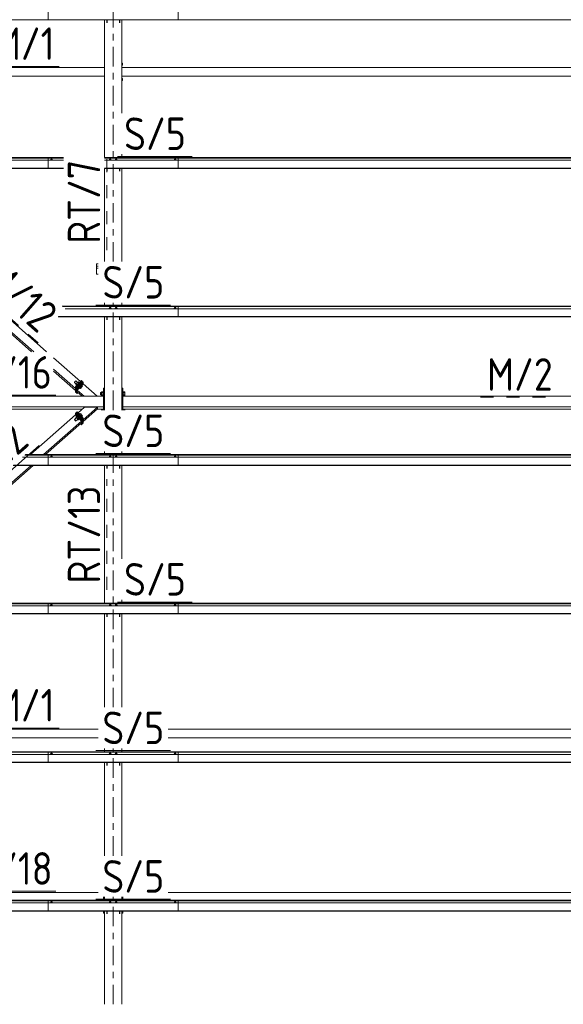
# Model space of a CAD drawing. Header units: millimetres. Extents: x -76 to 1111, y -178 to 661.
# Tile 35 of 91: x 23 to 73, y 442 to 533. Entities that reach past the tile are written whole.
import ezdxf

# ---------------------------------------------------------------- set-up
doc = ezdxf.new("R2010")
doc.units = ezdxf.units.MM
doc.header["$LTSCALE"] = 0.6
for name, pattern in [('XKITLINE00', [0]), ('XKITLINE02', [4, 2, -2]), ('XKITLINE03', [6, 3, -1, 1, -1])]:
    doc.linetypes.add(name, pattern=pattern)
for name, color, linetype, lineweight in [('Bolt', 7, 'Continuous', 0), ('Part', 2, 'Continuous', 0), ('PartMark', 3, 'Continuous', 0), ('S-GRID', 1, 'Continuous', 0)]:
    doc.layers.add(name, color=color, linetype=linetype, lineweight=lineweight)
doc.styles.add('ISOCPEUR', font='ISOCPEUR.TTF')

msp = doc.modelspace()

# ---------------------------------------------------------------- linework, layer by layer
at = {"layer": 'Bolt', "color": 3, "linetype": 'XKITLINE00', "lineweight": 0}
for p, q in [((32.263, 528.818), (32.333, 528.818)), ((32.263, 528.618), (32.333, 528.618)), ((32.333, 528.818), (32.333, 528.618)), ((32.263, 527.418), (32.333, 527.418)), ((32.263, 527.218), (32.333, 527.218)), ((32.333, 527.418), (32.333, 527.218)), ((25.708, 519.909), (25.654, 519.889)), ((25.654, 519.889), (25.654, 519.871)), ((25.711, 519.973), (25.703, 519.967)), ((25.703, 519.967), (25.703, 519.907)), ((25.818, 519.909), (25.708, 519.909)), ((25.708, 519.909), (25.708, 519.871)), ((25.733, 519.978), (25.711, 519.973)), ((25.763, 519.98), (25.733, 519.978)), ((25.793, 519.978), (25.763, 519.98)), ((25.815, 519.973), (25.793, 519.978)), ((25.823, 519.967), (25.815, 519.973)), ((25.873, 519.889), (25.818, 519.909)), ((25.818, 519.909), (25.818, 519.871)), ((25.823, 519.907), (25.823, 519.967)), ((25.873, 519.871), (25.873, 519.889)), ((31.133, 519.909), (31.079, 519.889)), ((31.079, 519.889), (31.079, 519.871)), ((31.136, 519.973), (31.128, 519.967)), ((31.128, 519.907), (31.128, 519.967)), ((31.243, 519.909), (31.133, 519.909)), ((31.133, 519.909), (31.133, 519.871)), ((31.158, 519.978), (31.136, 519.973)), ((31.188, 519.98), (31.158, 519.978)), ((31.218, 519.978), (31.188, 519.98)), ((31.24, 519.973), (31.218, 519.978)), ((31.248, 519.967), (31.24, 519.973)), ((31.298, 519.889), (31.243, 519.909)), ((31.243, 519.909), (31.243, 519.871)), ((31.248, 519.907), (31.248, 519.967)), ((31.298, 519.871), (31.298, 519.889)), ((31.683, 519.909), (31.629, 519.889)), ((31.629, 519.889), (31.629, 519.871)), ((31.686, 519.973), (31.678, 519.967)), ((31.678, 519.907), (31.678, 519.967)), ((31.793, 519.909), (31.683, 519.909)), ((31.683, 519.909), (31.683, 519.871)), ((31.708, 519.978), (31.686, 519.973)), ((31.738, 519.98), (31.708, 519.978)), ((31.768, 519.978), (31.738, 519.98)), ((31.79, 519.973), (31.768, 519.978)), ((31.798, 519.967), (31.79, 519.973)), ((31.848, 519.889), (31.793, 519.909)), ((31.793, 519.909), (31.793, 519.871)), ((31.798, 519.907), (31.798, 519.967)), ((31.848, 519.871), (31.848, 519.889)), ((37.108, 519.909), (37.054, 519.889)), ((37.054, 519.889), (37.054, 519.871)), ((37.111, 519.973), (37.103, 519.967)), ((37.103, 519.967), (37.103, 519.907)), ((37.218, 519.909), (37.108, 519.909)), ((37.108, 519.909), (37.108, 519.871)), ((37.133, 519.978), (37.111, 519.973)), ((37.163, 519.98), (37.133, 519.978)), ((37.193, 519.978), (37.163, 519.98)), ((37.215, 519.973), (37.193, 519.978)), ((37.223, 519.967), (37.215, 519.973)), ((37.273, 519.889), (37.218, 519.909)), ((37.218, 519.909), (37.218, 519.871)), ((37.223, 519.907), (37.223, 519.967)), ((37.273, 519.871), (37.273, 519.889)), ((31.133, 506.215), (31.079, 506.195)), ((31.079, 506.195), (31.079, 506.176)), ((31.136, 506.279), (31.128, 506.273)), ((31.128, 506.213), (31.128, 506.273)), ((31.243, 506.215), (31.133, 506.215)), ((31.133, 506.215), (31.133, 506.176)), ((31.158, 506.284), (31.136, 506.279)), ((31.188, 506.285), (31.158, 506.284)), ((31.218, 506.284), (31.188, 506.285)), ((31.24, 506.279), (31.218, 506.284)), ((31.248, 506.273), (31.24, 506.279)), ((31.298, 506.195), (31.243, 506.215)), ((31.243, 506.215), (31.243, 506.176)), ((31.248, 506.213), (31.248, 506.273)), ((31.298, 506.176), (31.298, 506.195)), ((31.683, 506.215), (31.629, 506.195)), ((31.629, 506.195), (31.629, 506.176)), ((31.686, 506.279), (31.678, 506.273)), ((31.678, 506.213), (31.678, 506.273)), ((31.793, 506.215), (31.683, 506.215)), ((31.683, 506.215), (31.683, 506.176)), ((31.708, 506.284), (31.686, 506.279)), ((31.738, 506.285), (31.708, 506.284)), ((31.768, 506.284), (31.738, 506.285)), ((31.79, 506.279), (31.768, 506.284)), ((31.798, 506.273), (31.79, 506.279)), ((31.848, 506.195), (31.793, 506.215)), ((31.793, 506.215), (31.793, 506.176)), ((31.798, 506.213), (31.798, 506.273)), ((31.848, 506.176), (31.848, 506.195)), ((37.108, 506.215), (37.054, 506.195)), ((37.054, 506.195), (37.054, 506.176)), ((37.111, 506.279), (37.103, 506.273)), ((37.103, 506.273), (37.103, 506.213)), ((37.218, 506.215), (37.108, 506.215)), ((37.108, 506.215), (37.108, 506.176)), ((37.133, 506.284), (37.111, 506.279)), ((37.163, 506.285), (37.133, 506.284)), ((37.193, 506.284), (37.163, 506.285)), ((37.215, 506.279), (37.193, 506.284)), ((37.223, 506.273), (37.215, 506.279)), ((37.273, 506.195), (37.218, 506.215)), ((37.218, 506.215), (37.218, 506.176)), ((37.223, 506.213), (37.223, 506.273)), ((37.273, 506.176), (37.273, 506.195)), ((27.889, 499.396), (27.88, 499.376)), ((27.88, 499.376), (28.04, 499.234)), ((27.913, 499.43), (27.889, 499.396)), ((27.947, 499.469), (27.913, 499.43)), ((27.98, 499.503), (27.947, 499.469)), ((28.005, 499.522), (27.98, 499.503)), ((28.014, 499.521), (28.005, 499.522)), ((28.014, 499.521), (28.169, 499.385)), ((28.176, 499.392), (28.06, 499.266)), ((28.234, 499.424), (28.176, 499.392)), ((28.176, 499.392), (28.29, 499.291)), ((28.234, 499.424), (28.333, 499.337)), ((28.06, 499.266), (28.002, 499.172)), ((28.002, 499.172), (28.101, 499.085)), ((28.06, 499.266), (28.175, 499.165)), ((28.301, 498.945), (28.284, 498.908)), ((28.284, 498.908), (28.306, 498.889)), ((28.346, 499.009), (28.301, 498.945)), ((28.306, 498.889), (28.323, 498.926)), ((28.323, 498.887), (28.306, 498.889)), ((28.372, 498.991), (28.314, 498.897)), ((28.314, 498.897), (28.407, 498.815)), ((28.323, 498.926), (28.368, 498.989)), ((28.324, 498.888), (28.323, 498.887)), ((28.408, 499.081), (28.346, 499.009)), ((28.368, 498.989), (28.43, 499.062)), ((28.488, 499.117), (28.372, 498.991)), ((28.372, 498.991), (28.465, 498.91)), ((28.407, 498.815), (28.465, 498.91)), ((28.465, 498.847), (28.407, 498.815)), ((28.47, 499.143), (28.408, 499.081)), ((28.43, 499.062), (28.492, 499.124)), ((28.465, 498.91), (28.581, 499.035)), ((28.581, 498.973), (28.465, 498.847)), ((28.515, 499.178), (28.47, 499.143)), ((28.546, 499.149), (28.488, 499.117)), ((28.488, 499.117), (28.581, 499.035)), ((28.492, 499.124), (28.537, 499.159)), ((28.531, 499.177), (28.515, 499.178)), ((28.531, 499.177), (28.554, 499.158)), ((28.537, 499.159), (28.554, 499.158)), ((28.546, 499.149), (28.639, 499.067)), ((28.549, 499.146), (28.554, 499.158)), ((28.639, 499.067), (28.581, 498.973)), ((28.581, 499.035), (28.639, 499.067)), ((30.293, 498.447), (30.293, 498.445)), ((30.293, 498.447), (30.373, 498.447)), ((30.293, 498.445), (30.293, 498.252)), ((30.373, 498.519), (30.373, 498.18)), ((30.373, 498.519), (30.533, 498.519)), ((30.373, 498.465), (30.533, 498.465)), ((30.533, 498.53), (30.533, 498.525)), ((30.533, 498.53), (30.563, 498.53)), ((30.533, 498.525), (30.533, 498.169)), ((32.363, 498.53), (32.393, 498.53)), ((32.393, 498.53), (32.393, 498.169)), ((32.393, 498.519), (32.518, 498.519)), ((32.393, 498.465), (32.518, 498.465)), ((32.518, 498.519), (32.518, 498.18)), ((30.293, 498.252), (30.373, 498.252)), ((30.373, 498.296), (30.533, 498.296)), ((30.373, 498.18), (30.533, 498.18)), ((30.533, 498.169), (30.563, 498.169)), ((32.363, 498.169), (32.393, 498.169)), ((32.393, 498.296), (32.518, 498.296)), ((32.393, 498.18), (32.518, 498.18)), ((30.373, 496.856), (30.373, 496.824)), ((30.373, 496.856), (30.533, 496.856)), ((30.533, 496.868), (30.533, 496.863)), ((30.533, 496.868), (30.563, 496.868)), ((30.533, 496.863), (30.533, 496.824)), ((32.363, 496.868), (32.393, 496.868)), ((32.393, 496.868), (32.393, 496.824)), ((32.393, 496.856), (32.518, 496.856)), ((32.518, 496.856), (32.518, 496.824)), ((27.88, 495.972), (28.051, 496.123)), ((27.88, 495.972), (27.889, 495.973)), ((27.889, 495.952), (27.88, 495.972)), ((27.889, 495.973), (27.913, 495.954)), ((27.913, 495.918), (27.889, 495.952)), ((27.913, 495.954), (27.947, 495.92)), ((27.947, 495.879), (27.913, 495.918)), ((27.947, 495.92), (27.98, 495.881)), ((27.98, 495.845), (27.947, 495.879)), ((27.98, 495.881), (28.005, 495.847)), ((28.005, 495.826), (27.98, 495.845)), ((28.002, 496.176), (28.121, 496.281)), ((28.04, 496.114), (28.002, 496.176)), ((28.002, 496.176), (28.06, 496.144)), ((28.005, 495.847), (28.014, 495.827)), ((28.014, 495.827), (28.005, 495.826)), ((28.014, 495.827), (28.185, 495.977)), ((28.06, 496.144), (28.179, 496.249)), ((28.06, 496.144), (28.176, 496.018)), ((28.113, 496.289), (28.135, 496.309)), ((28.113, 496.289), (28.13, 496.29)), ((28.118, 496.278), (28.113, 496.289)), ((28.179, 496.249), (28.121, 496.281)), ((28.13, 496.29), (28.175, 496.255)), ((28.152, 496.31), (28.135, 496.309)), ((28.197, 496.275), (28.152, 496.31)), ((28.169, 495.963), (28.176, 495.956)), ((28.175, 496.255), (28.237, 496.193)), ((28.176, 496.018), (28.295, 496.123)), ((28.234, 495.924), (28.176, 496.018)), ((28.176, 495.956), (28.234, 495.924)), ((28.295, 496.123), (28.179, 496.249)), ((28.259, 496.213), (28.197, 496.275)), ((28.234, 495.924), (28.353, 496.029)), ((28.237, 496.193), (28.299, 496.121)), ((28.321, 496.14), (28.259, 496.213)), ((28.353, 496.029), (28.295, 496.123)), ((28.299, 496.121), (28.344, 496.057)), ((28.366, 496.077), (28.321, 496.14)), ((28.334, 496.468), (28.407, 496.532)), ((28.344, 496.019), (28.343, 496.02)), ((28.344, 496.057), (28.361, 496.02)), ((28.361, 496.02), (28.344, 496.019)), ((28.361, 496.02), (28.383, 496.04)), ((28.383, 496.04), (28.366, 496.077)), ((28.376, 496.423), (28.465, 496.501)), ((28.465, 496.501), (28.407, 496.532)), ((28.581, 496.375), (28.465, 496.501)), ((28.492, 496.297), (28.581, 496.375)), ((28.566, 496.216), (28.639, 496.281)), ((28.639, 496.281), (28.581, 496.375)), ((25.708, 492.52), (25.654, 492.501)), ((25.654, 492.501), (25.654, 492.482)), ((25.711, 492.585), (25.703, 492.579)), ((25.703, 492.579), (25.703, 492.519)), ((25.818, 492.52), (25.708, 492.52)), ((25.708, 492.52), (25.708, 492.482)), ((25.733, 492.59), (25.711, 492.585)), ((25.763, 492.591), (25.733, 492.59)), ((25.793, 492.59), (25.763, 492.591)), ((25.815, 492.585), (25.793, 492.59)), ((25.823, 492.579), (25.815, 492.585)), ((25.873, 492.501), (25.818, 492.52)), ((25.818, 492.52), (25.818, 492.482)), ((25.823, 492.519), (25.823, 492.579)), ((25.873, 492.482), (25.873, 492.501)), ((31.133, 492.52), (31.079, 492.501)), ((31.079, 492.501), (31.079, 492.482)), ((31.136, 492.585), (31.128, 492.579)), ((31.128, 492.519), (31.128, 492.579)), ((31.243, 492.52), (31.133, 492.52)), ((31.133, 492.52), (31.133, 492.482)), ((31.158, 492.59), (31.136, 492.585)), ((31.188, 492.591), (31.158, 492.59)), ((31.218, 492.59), (31.188, 492.591)), ((31.24, 492.585), (31.218, 492.59)), ((31.248, 492.579), (31.24, 492.585)), ((31.298, 492.501), (31.243, 492.52)), ((31.243, 492.52), (31.243, 492.482)), ((31.248, 492.519), (31.248, 492.579)), ((31.298, 492.482), (31.298, 492.501)), ((31.683, 492.52), (31.629, 492.501)), ((31.629, 492.501), (31.629, 492.482)), ((31.686, 492.585), (31.678, 492.579)), ((31.678, 492.519), (31.678, 492.579)), ((31.793, 492.52), (31.683, 492.52)), ((31.683, 492.52), (31.683, 492.482)), ((31.708, 492.59), (31.686, 492.585)), ((31.738, 492.591), (31.708, 492.59)), ((31.768, 492.59), (31.738, 492.591)), ((31.79, 492.585), (31.768, 492.59)), ((31.798, 492.579), (31.79, 492.585)), ((31.848, 492.501), (31.793, 492.52)), ((31.793, 492.52), (31.793, 492.482)), ((31.798, 492.519), (31.798, 492.579)), ((31.848, 492.482), (31.848, 492.501)), ((37.108, 492.52), (37.054, 492.501)), ((37.054, 492.501), (37.054, 492.482)), ((37.111, 492.585), (37.103, 492.579)), ((37.103, 492.579), (37.103, 492.519)), ((37.218, 492.52), (37.108, 492.52)), ((37.108, 492.52), (37.108, 492.482)), ((37.133, 492.59), (37.111, 492.585)), ((37.163, 492.591), (37.133, 492.59)), ((37.193, 492.59), (37.163, 492.591)), ((37.215, 492.585), (37.193, 492.59)), ((37.223, 492.579), (37.215, 492.585)), ((37.273, 492.501), (37.218, 492.52)), ((37.218, 492.52), (37.218, 492.482)), ((37.223, 492.519), (37.223, 492.579)), ((37.273, 492.482), (37.273, 492.501)), ((25.708, 478.826), (25.654, 478.807)), ((25.654, 478.807), (25.654, 478.788)), ((25.711, 478.891), (25.703, 478.885)), ((25.703, 478.885), (25.703, 478.824)), ((25.818, 478.826), (25.708, 478.826)), ((25.708, 478.826), (25.708, 478.788)), ((25.733, 478.896), (25.711, 478.891)), ((25.763, 478.897), (25.733, 478.896)), ((25.793, 478.896), (25.763, 478.897)), ((25.815, 478.891), (25.793, 478.896)), ((25.823, 478.885), (25.815, 478.891)), ((25.873, 478.807), (25.818, 478.826)), ((25.818, 478.826), (25.818, 478.788)), ((25.823, 478.824), (25.823, 478.885)), ((25.873, 478.788), (25.873, 478.807)), ((31.133, 478.826), (31.079, 478.807)), ((31.079, 478.807), (31.079, 478.788)), ((31.136, 478.891), (31.128, 478.885)), ((31.128, 478.824), (31.128, 478.885)), ((31.243, 478.826), (31.133, 478.826)), ((31.133, 478.826), (31.133, 478.788)), ((31.158, 478.896), (31.136, 478.891)), ((31.188, 478.897), (31.158, 478.896)), ((31.218, 478.896), (31.188, 478.897)), ((31.24, 478.891), (31.218, 478.896)), ((31.248, 478.885), (31.24, 478.891)), ((31.298, 478.807), (31.243, 478.826)), ((31.243, 478.826), (31.243, 478.788)), ((31.248, 478.824), (31.248, 478.885)), ((31.298, 478.788), (31.298, 478.807)), ((31.683, 478.826), (31.629, 478.807)), ((31.629, 478.807), (31.629, 478.788)), ((31.686, 478.891), (31.678, 478.885)), ((31.678, 478.824), (31.678, 478.885)), ((31.793, 478.826), (31.683, 478.826)), ((31.683, 478.826), (31.683, 478.788)), ((31.708, 478.896), (31.686, 478.891)), ((31.738, 478.897), (31.708, 478.896)), ((31.768, 478.896), (31.738, 478.897)), ((31.79, 478.891), (31.768, 478.896)), ((31.798, 478.885), (31.79, 478.891)), ((31.848, 478.807), (31.793, 478.826)), ((31.793, 478.826), (31.793, 478.788)), ((31.798, 478.824), (31.798, 478.885)), ((31.848, 478.788), (31.848, 478.807)), ((37.108, 478.826), (37.054, 478.807)), ((37.054, 478.807), (37.054, 478.788)), ((37.111, 478.891), (37.103, 478.885)), ((37.103, 478.885), (37.103, 478.824)), ((37.218, 478.826), (37.108, 478.826)), ((37.108, 478.826), (37.108, 478.788)), ((37.133, 478.896), (37.111, 478.891)), ((37.163, 478.897), (37.133, 478.896)), ((37.193, 478.896), (37.163, 478.897)), ((37.215, 478.891), (37.193, 478.896)), ((37.223, 478.885), (37.215, 478.891)), ((37.273, 478.807), (37.218, 478.826)), ((37.218, 478.826), (37.218, 478.788)), ((37.223, 478.824), (37.223, 478.885)), ((37.273, 478.788), (37.273, 478.807)), ((25.708, 465.132), (25.654, 465.112)), ((25.654, 465.112), (25.654, 465.094)), ((25.711, 465.197), (25.703, 465.191)), ((25.703, 465.191), (25.703, 465.13)), ((25.818, 465.132), (25.708, 465.132)), ((25.708, 465.132), (25.708, 465.094)), ((25.733, 465.202), (25.711, 465.197)), ((25.763, 465.203), (25.733, 465.202)), ((25.793, 465.202), (25.763, 465.203)), ((25.815, 465.197), (25.793, 465.202)), ((25.823, 465.191), (25.815, 465.197)), ((25.873, 465.112), (25.818, 465.132)), ((25.818, 465.132), (25.818, 465.094)), ((25.823, 465.13), (25.823, 465.191)), ((25.873, 465.094), (25.873, 465.112)), ((31.133, 465.132), (31.079, 465.112)), ((31.079, 465.112), (31.079, 465.094)), ((31.136, 465.197), (31.128, 465.191)), ((31.128, 465.13), (31.128, 465.191)), ((31.243, 465.132), (31.133, 465.132)), ((31.133, 465.132), (31.133, 465.094)), ((31.158, 465.202), (31.136, 465.197)), ((31.188, 465.203), (31.158, 465.202)), ((31.218, 465.202), (31.188, 465.203)), ((31.24, 465.197), (31.218, 465.202)), ((31.248, 465.191), (31.24, 465.197)), ((31.298, 465.112), (31.243, 465.132)), ((31.243, 465.132), (31.243, 465.094)), ((31.248, 465.13), (31.248, 465.191)), ((31.298, 465.094), (31.298, 465.112)), ((31.683, 465.132), (31.629, 465.112)), ((31.629, 465.112), (31.629, 465.094)), ((31.686, 465.197), (31.678, 465.191)), ((31.678, 465.13), (31.678, 465.191)), ((31.793, 465.132), (31.683, 465.132)), ((31.683, 465.132), (31.683, 465.094)), ((31.708, 465.202), (31.686, 465.197)), ((31.738, 465.203), (31.708, 465.202)), ((31.768, 465.202), (31.738, 465.203)), ((31.79, 465.197), (31.768, 465.202)), ((31.798, 465.191), (31.79, 465.197)), ((31.848, 465.112), (31.793, 465.132)), ((31.793, 465.132), (31.793, 465.094)), ((31.798, 465.13), (31.798, 465.191)), ((31.848, 465.094), (31.848, 465.112)), ((37.108, 465.132), (37.054, 465.112)), ((37.054, 465.112), (37.054, 465.094)), ((37.111, 465.197), (37.103, 465.191)), ((37.103, 465.191), (37.103, 465.13)), ((37.218, 465.132), (37.108, 465.132)), ((37.108, 465.132), (37.108, 465.094)), ((37.133, 465.202), (37.111, 465.197)), ((37.163, 465.203), (37.133, 465.202)), ((37.193, 465.202), (37.163, 465.203)), ((37.215, 465.197), (37.193, 465.202)), ((37.223, 465.191), (37.215, 465.197)), ((37.273, 465.112), (37.218, 465.132)), ((37.218, 465.132), (37.218, 465.094)), ((37.223, 465.13), (37.223, 465.191)), ((37.273, 465.094), (37.273, 465.112)), ((25.708, 451.438), (25.654, 451.418)), ((25.654, 451.418), (25.654, 451.4)), ((25.711, 451.503), (25.703, 451.497)), ((25.703, 451.497), (25.703, 451.436)), ((25.818, 451.438), (25.708, 451.438)), ((25.708, 451.438), (25.708, 451.4)), ((25.733, 451.507), (25.711, 451.503)), ((25.763, 451.509), (25.733, 451.507)), ((25.793, 451.507), (25.763, 451.509)), ((25.815, 451.503), (25.793, 451.507)), ((25.823, 451.497), (25.815, 451.503)), ((25.873, 451.418), (25.818, 451.438)), ((25.818, 451.438), (25.818, 451.4)), ((25.823, 451.436), (25.823, 451.497)), ((25.873, 451.4), (25.873, 451.418)), ((31.133, 451.438), (31.079, 451.418)), ((31.079, 451.418), (31.079, 451.4)), ((31.136, 451.503), (31.128, 451.497)), ((31.128, 451.436), (31.128, 451.497)), ((31.243, 451.438), (31.133, 451.438)), ((31.133, 451.438), (31.133, 451.4)), ((31.158, 451.507), (31.136, 451.503)), ((31.188, 451.509), (31.158, 451.507)), ((31.218, 451.507), (31.188, 451.509)), ((31.24, 451.503), (31.218, 451.507)), ((31.248, 451.497), (31.24, 451.503)), ((31.298, 451.418), (31.243, 451.438)), ((31.243, 451.438), (31.243, 451.4)), ((31.248, 451.436), (31.248, 451.497)), ((31.298, 451.4), (31.298, 451.418)), ((31.683, 451.438), (31.629, 451.418)), ((31.629, 451.418), (31.629, 451.4)), ((31.686, 451.503), (31.678, 451.497)), ((31.678, 451.436), (31.678, 451.497)), ((31.793, 451.438), (31.683, 451.438)), ((31.683, 451.438), (31.683, 451.4)), ((31.708, 451.507), (31.686, 451.503)), ((31.738, 451.509), (31.708, 451.507)), ((31.768, 451.507), (31.738, 451.509)), ((31.79, 451.503), (31.768, 451.507)), ((31.798, 451.497), (31.79, 451.503)), ((31.848, 451.418), (31.793, 451.438)), ((31.793, 451.438), (31.793, 451.4)), ((31.798, 451.436), (31.798, 451.497)), ((31.848, 451.4), (31.848, 451.418)), ((37.108, 451.438), (37.054, 451.418)), ((37.054, 451.418), (37.054, 451.4)), ((37.111, 451.503), (37.103, 451.497)), ((37.103, 451.497), (37.103, 451.436)), ((37.218, 451.438), (37.108, 451.438)), ((37.108, 451.438), (37.108, 451.4)), ((37.133, 451.507), (37.111, 451.503)), ((37.163, 451.509), (37.133, 451.507)), ((37.193, 451.507), (37.163, 451.509)), ((37.215, 451.503), (37.193, 451.507)), ((37.223, 451.497), (37.215, 451.503)), ((37.273, 451.418), (37.218, 451.438)), ((37.218, 451.438), (37.218, 451.4)), ((37.223, 451.436), (37.223, 451.497)), ((37.273, 451.4), (37.273, 451.418))]:
    msp.add_line(p, q, dxfattribs=at)
at = {"layer": 'Part', "color": 2, "linetype": 'XKITLINE00', "lineweight": 0}
for p, q in [((25.463, 533.806), (25.463, 532.81)), ((37.463, 532.81), (37.463, 533.806)), ((-26.267, 532.81), (37.463, 532.81)), ((25.463, 532.81), (93.463, 532.81)), ((30.663, 520.112), (30.663, 532.81)), ((30.863, 532.543), (30.863, 532.81)), ((30.893, 532.543), (30.893, 532.81)), ((32.033, 532.543), (32.033, 532.81)), ((32.063, 532.543), (32.063, 532.81)), ((32.263, 524.212), (32.263, 532.81)), ((-4.465, 528.418), (30.663, 528.418)), ((32.263, 528.418), (86.663, 528.418)), ((-3.556, 527.618), (30.663, 527.618)), ((32.263, 527.618), (86.663, 527.618)), ((32.263, 520.112), (32.263, 520.412)), ((-26.267, 520.112), (26.863, 520.112)), ((-26.267, 520.092), (26.863, 520.092)), ((-26.267, 520.065), (26.863, 520.065)), ((-26.267, 519.871), (26.863, 519.871)), ((25.463, 520.112), (25.463, 519.116)), ((25.463, 520.112), (26.863, 520.112)), ((25.463, 520.092), (26.863, 520.092)), ((25.463, 520.065), (26.863, 520.065)), ((25.463, 519.871), (26.863, 519.871)), ((30.663, 520.112), (82.863, 520.112)), ((30.663, 520.112), (37.463, 520.112)), ((30.663, 520.092), (82.863, 520.092)), ((30.663, 520.092), (37.463, 520.092)), ((30.663, 520.065), (82.863, 520.065)), ((30.663, 520.065), (37.463, 520.065)), ((30.663, 519.871), (82.863, 519.871)), ((30.663, 519.871), (37.463, 519.871)), ((37.463, 519.116), (37.463, 520.112)), ((-24.837, 519.147), (26.863, 519.147)), ((-24.837, 519.116), (26.863, 519.116)), ((25.463, 519.147), (26.863, 519.147)), ((25.463, 519.116), (26.863, 519.116)), ((30.663, 519.147), (82.863, 519.147)), ((30.663, 519.147), (37.463, 519.147)), ((30.663, 510.518), (30.663, 519.116)), ((30.663, 519.116), (82.863, 519.116)), ((30.663, 519.116), (37.463, 519.116)), ((30.863, 518.848), (30.863, 519.116)), ((30.893, 518.848), (30.893, 519.116)), ((32.033, 518.848), (32.033, 519.116)), ((32.063, 518.848), (32.063, 519.116)), ((32.263, 510.518), (32.263, 519.116)), ((30.063, 510.31), (29.913, 510.31)), ((29.913, 510.31), (29.913, 510.114)), ((29.913, 510.114), (30.063, 510.114)), ((30.063, 510.114), (29.913, 510.114)), ((29.913, 510.114), (29.913, 509.355)), ((29.913, 509.918), (30.063, 509.918)), ((29.913, 509.355), (30.063, 509.355)), ((30.663, 506.418), (30.663, 506.718)), ((32.263, 506.418), (32.263, 506.718)), ((26.747, 506.418), (93.463, 506.418)), ((26.747, 506.418), (37.463, 506.418)), ((26.77, 506.398), (93.463, 506.398)), ((26.77, 506.398), (37.463, 506.398)), ((26.8, 506.371), (93.463, 506.371)), ((26.8, 506.371), (37.463, 506.371)), ((27.022, 506.176), (93.463, 506.176)), ((27.022, 506.176), (37.463, 506.176)), ((37.463, 505.421), (37.463, 506.418)), ((20.288, 505.421), (23.937, 502.211)), ((20.477, 505.421), (24.126, 502.211)), ((21.673, 505.421), (25.322, 502.211)), ((26.373, 505.421), (93.463, 505.421)), ((26.373, 505.421), (37.463, 505.421)), ((26.4, 505.453), (93.463, 505.453)), ((26.4, 505.453), (37.463, 505.453)), ((30.663, 496.824), (30.663, 505.421)), ((30.863, 505.154), (30.863, 505.421)), ((30.893, 505.154), (30.893, 505.421)), ((32.033, 505.154), (32.033, 505.421)), ((32.063, 505.154), (32.063, 505.421)), ((32.263, 496.824), (32.263, 505.421)), ((25.963, 501.647), (28.447, 499.461)), ((25.963, 500.594), (27.991, 498.81)), ((25.963, 500.428), (27.991, 498.644)), ((28.526, 499.548), (27.991, 498.966)), ((28.601, 499.482), (28.066, 498.9)), ((28.601, 499.482), (28.066, 498.9)), ((28.675, 499.417), (28.14, 498.835)), ((28.526, 499.548), (28.601, 499.482)), ((28.601, 499.482), (28.675, 499.417)), ((28.675, 499.417), (28.675, 499.261)), ((27.991, 498.966), (28.066, 498.9)), ((27.991, 498.488), (27.991, 498.966)), ((27.991, 498.644), (27.991, 498.81)), ((27.991, 498.488), (28.066, 498.422)), ((28.066, 498.9), (28.14, 498.835)), ((28.066, 498.422), (28.066, 498.9)), ((28.066, 498.9), (28.066, 498.422)), ((28.066, 498.422), (28.14, 498.357)), ((28.675, 499.261), (28.14, 498.679)), ((28.14, 498.835), (28.14, 498.357)), ((28.14, 498.679), (28.786, 498.111)), ((28.14, 498.679), (28.14, 498.513)), ((28.14, 498.513), (28.597, 498.111)), ((28.14, 498.357), (28.219, 498.443)), ((28.675, 499.261), (29.982, 498.111)), ((30.563, 498.845), (30.563, 496.824)), ((30.563, 498.845), (30.663, 498.845)), ((32.363, 498.845), (32.263, 498.845)), ((32.363, 496.824), (32.363, 498.845)), ((30.563, 498.111), (-22.637, 498.111)), ((30.563, 497.133), (30.563, 498.111)), ((86.563, 498.111), (32.363, 498.111)), ((32.363, 497.133), (32.363, 498.111)), ((-22.637, 497.133), (30.563, 497.133)), ((-22.637, 496.925), (28.597, 496.925)), ((28.066, 496.614), (27.992, 496.548)), ((28.066, 496.614), (28.14, 496.679)), ((28.066, 496.614), (28.601, 496.032)), ((28.066, 496.614), (28.601, 496.032)), ((28.14, 496.679), (28.675, 496.097)), ((28.81, 497.112), (28.22, 496.593)), ((30.006, 497.112), (28.675, 495.941)), ((30.006, 496.946), (28.675, 495.775)), ((30.006, 497.112), (28.81, 497.112)), ((29.982, 496.925), (30.563, 496.925)), ((30.006, 496.946), (30.006, 497.112)), ((32.363, 497.133), (86.563, 497.133)), ((32.363, 496.925), (86.563, 496.925)), ((23.822, 492.724), (27.992, 496.392)), ((25.018, 492.724), (28.527, 495.811)), ((27.992, 496.548), (28.527, 495.967)), ((27.992, 496.548), (27.992, 496.392)), ((28.527, 495.811), (27.992, 496.392)), ((28.527, 495.967), (28.601, 496.032)), ((28.527, 495.488), (28.527, 495.967)), ((28.527, 495.644), (28.527, 495.811)), ((28.601, 496.032), (28.675, 496.097)), ((28.601, 495.554), (28.601, 496.032)), ((28.601, 496.032), (28.601, 495.554)), ((28.675, 496.097), (28.675, 495.619)), ((28.675, 495.775), (28.675, 495.941)), ((25.207, 492.724), (28.527, 495.644)), ((28.447, 495.575), (28.527, 495.488)), ((28.527, 495.488), (28.601, 495.554)), ((28.601, 495.554), (28.675, 495.619)), ((30.663, 492.724), (30.663, 493.024)), ((32.263, 492.724), (32.263, 493.024)), ((23.093, 492.482), (37.463, 492.482)), ((23.314, 492.677), (37.463, 492.677)), ((23.345, 492.704), (37.463, 492.704)), ((23.367, 492.724), (37.463, 492.724)), ((25.463, 492.724), (25.463, 491.727)), ((25.463, 492.724), (93.463, 492.724)), ((25.463, 492.704), (93.463, 492.704)), ((25.463, 492.677), (93.463, 492.677)), ((25.463, 492.482), (93.463, 492.482)), ((37.463, 491.727), (37.463, 492.724)), ((9.452, 479.03), (23.885, 491.727)), ((9.641, 479.03), (24.074, 491.727)), ((22.235, 491.727), (37.463, 491.727)), ((22.27, 491.759), (37.463, 491.759)), ((25.463, 491.759), (93.463, 491.759)), ((25.463, 491.727), (93.463, 491.727)), ((30.663, 479.03), (30.663, 491.727)), ((30.863, 491.46), (30.863, 491.727)), ((30.893, 491.46), (30.893, 491.727)), ((32.033, 491.46), (32.033, 491.727)), ((32.063, 491.46), (32.063, 491.727)), ((32.263, 483.13), (32.263, 491.727)), ((32.263, 479.03), (32.263, 479.33)), ((-26.267, 479.03), (37.463, 479.03)), ((-26.267, 479.01), (37.463, 479.01)), ((-26.267, 478.983), (37.463, 478.983)), ((-26.267, 478.788), (37.463, 478.788)), ((25.463, 479.03), (25.463, 478.033)), ((25.463, 479.03), (93.463, 479.03)), ((25.463, 479.01), (93.463, 479.01)), ((25.463, 478.983), (93.463, 478.983)), ((25.463, 478.788), (93.463, 478.788)), ((37.463, 478.033), (37.463, 479.03)), ((-26.267, 478.064), (37.463, 478.064)), ((-26.267, 478.033), (37.463, 478.033)), ((25.463, 478.064), (93.463, 478.064)), ((25.463, 478.033), (93.463, 478.033)), ((30.663, 469.436), (30.663, 478.033)), ((30.863, 477.766), (30.863, 478.033)), ((30.893, 477.766), (30.893, 478.033)), ((32.033, 477.766), (32.033, 478.033)), ((32.063, 477.766), (32.063, 478.033)), ((32.263, 469.436), (32.263, 478.033)), ((-4.467, 466.618), (30.063, 466.618)), ((-3.557, 467.418), (30.063, 467.418)), ((36.535, 467.418), (86.063, 467.418)), ((36.535, 466.618), (86.063, 466.618)), ((-26.267, 465.336), (37.463, 465.336)), ((-26.267, 465.316), (37.463, 465.316)), ((-26.267, 465.289), (37.463, 465.289)), ((-26.267, 465.094), (37.463, 465.094)), ((25.463, 465.336), (25.463, 464.339)), ((25.463, 465.336), (93.463, 465.336)), ((25.463, 465.316), (93.463, 465.316)), ((25.463, 465.289), (93.463, 465.289)), ((25.463, 465.094), (93.463, 465.094)), ((30.663, 465.336), (30.663, 465.636)), ((32.263, 465.336), (32.263, 465.636)), ((37.463, 464.339), (37.463, 465.336)), ((-26.267, 464.37), (37.463, 464.37)), ((-26.267, 464.339), (37.463, 464.339)), ((25.463, 464.37), (93.463, 464.37)), ((25.463, 464.339), (93.463, 464.339)), ((30.663, 455.741), (30.663, 464.339)), ((30.863, 464.072), (30.863, 464.339)), ((30.893, 464.072), (30.893, 464.339)), ((32.033, 464.072), (32.033, 464.339)), ((32.063, 464.072), (32.063, 464.339)), ((32.263, 455.741), (32.263, 464.339)), ((30.063, 452.369), (-15.765, 452.369)), ((86.063, 452.369), (36.535, 452.369)), ((-26.267, 451.641), (37.463, 451.641)), ((-26.267, 451.622), (37.463, 451.622)), ((-26.267, 451.595), (37.463, 451.595)), ((-26.267, 451.4), (37.463, 451.4)), ((25.463, 451.641), (25.463, 450.645)), ((25.463, 451.641), (93.463, 451.641)), ((25.463, 451.622), (93.463, 451.622)), ((25.463, 451.595), (93.463, 451.595)), ((25.463, 451.4), (93.463, 451.4)), ((30.563, 451.641), (30.563, 451.941)), ((30.563, 451.641), (30.563, 451.941)), ((30.663, 451.641), (30.663, 451.941)), ((30.663, 451.641), (30.663, 451.941)), ((32.263, 451.641), (32.263, 451.941)), ((32.363, 451.941), (32.363, 451.641)), ((32.363, 451.641), (32.363, 451.941)), ((37.463, 450.645), (37.463, 451.641)), ((-26.267, 450.676), (37.463, 450.676)), ((-26.267, 450.645), (37.463, 450.645)), ((25.463, 450.676), (93.463, 450.676)), ((25.463, 450.645), (93.463, 450.645)), ((30.563, 450.449), (30.563, 450.645)), ((30.563, 450.449), (30.663, 450.449)), ((30.663, 442.047), (30.663, 450.645)), ((30.663, 450.449), (30.663, 450.645)), ((30.863, 450.378), (30.863, 450.645)), ((30.893, 450.378), (30.893, 450.645)), ((32.033, 450.378), (32.033, 450.645)), ((32.063, 450.378), (32.063, 450.645)), ((32.263, 442.047), (32.263, 450.645)), ((32.363, 450.449), (32.263, 450.449)), ((32.363, 450.645), (32.363, 450.449))]:
    msp.add_line(p, q, dxfattribs=at)
at = {"layer": 'PartMark', "color": 1, "linetype": 'XKITLINE00', "lineweight": 0}
for p, q in [((19.849, 528.518), (26.463, 528.518)), ((31.863, 520.212), (38.735, 520.212)), ((29.863, 506.518), (36.735, 506.518)), ((17.745, 498.211), (26.163, 498.211)), ((18.301, 488), (24.622, 493.561)), ((29.863, 492.824), (36.735, 492.824)), ((31.863, 479.13), (38.735, 479.13)), ((19.849, 467.518), (26.463, 467.518)), ((29.863, 465.436), (36.735, 465.436)), ((17.744, 452.469), (26.163, 452.469)), ((29.863, 451.741), (36.735, 451.741))]:
    msp.add_line(p, q, dxfattribs=at)
at = {"layer": 'PartMark', "color": 1, "linetype": 'XKITLINE02', "lineweight": 0}
for p, q in [((30.863, 511.571), (30.863, 520.505)), ((18.218, 508.595), (24.538, 503.034)), ((65.334, 498.018), (72.463, 498.018)), ((30.863, 480.247), (30.863, 490.471))]:
    msp.add_line(p, q, dxfattribs=at)
at = {"layer": 'S-GRID', "color": 1, "linetype": 'XKITLINE03', "lineweight": 0}
for p, q in [((31.463, 510.518), (31.463, 534.106)), ((31.463, 496.824), (31.463, 506.718)), ((31.463, 469.436), (31.463, 493.024)), ((31.463, 455.741), (31.463, 465.636)), ((31.463, 442.047), (31.463, 451.941))]:
    msp.add_line(p, q, dxfattribs=at)

# ---------------------------------------------------------------- texts
at = {"layer": 'PartMark', "color": 1, "style": 'ISOCPEUR', "width": 0.85}
for s, p in [('M/1', (20.449, 529.118)), ('S/5', (32.463, 520.812)), ('S/5', (30.463, 507.118)), ('M/16', (18.345, 498.811)), ('M/2', (65.934, 498.618)), ('S/5', (30.463, 493.424)), ('S/5', (32.463, 479.73)), ('M/1', (20.449, 468.118)), ('S/5', (30.463, 466.036)), ('M/18', (18.344, 453.069)), ('S/5', (30.463, 452.341))]:
    msp.add_text(s, height=3, dxfattribs=at).set_placement(p)
for s, rotation, p in [('RT/7', 90.00021, (30.263, 512.171)), ('M/12', -41.3389, (19.064, 508.649)), ('M/12', 41.3389, (18.355, 488.847)), ('RT/13', 90.00021, (30.263, 480.847))]:
    msp.add_text(s, height=3, rotation=rotation, dxfattribs=at).set_placement(p)

doc.saveas('drawing.dxf')
